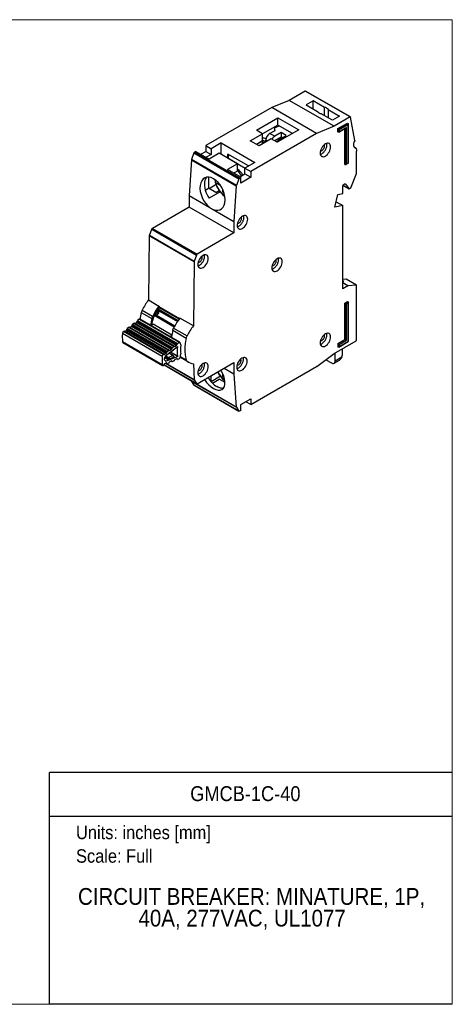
# Model space of a CAD drawing. Header units: inches. Extents: x 0 to 17, y 0 to 11.
# Tile 3 of 3: x 12.2 to 17, y 0 to 11. Entities that reach past the tile are written whole.
import ezdxf
from ezdxf.enums import TextEntityAlignment as Align

# ---------------------------------------------------------------- set-up
doc = ezdxf.new("R2010")
doc.units = ezdxf.units.IN
doc.header["$MEASUREMENT"] = 0
doc.linetypes.add('SLD-Solid', pattern=[0])
doc.layers.add('SLD-DEFPOINTS', color=7, linetype='Continuous')
doc.layers.add('TEXT', color=140, linetype='SLD-Solid', lineweight=25)
doc.styles.add('SLDTEXTSTYLE0', font='GOTHIC.TTF', dxfattribs={"width": 0.913})

# ---------------------------------------------------------------- blocks, each defined once
blk = doc.blocks.new('SW_NOTE_0')
at = {"layer": 'TEXT', "color": 0, "insert": (0, 0.192), "char_height": 0.15, "attachment_point": 1, "style": 'SLDTEXTSTYLE0'}
blk.add_mtext('Units: inches [mm]', dxfattribs=at)
blk = doc.blocks.new('SW_NOTE_0_1')
at = {"layer": 'TEXT', "color": 0, "insert": (0, 0.192), "char_height": 0.15, "attachment_point": 1, "style": 'SLDTEXTSTYLE0'}
blk.add_mtext('Scale: Full', dxfattribs=at)
blk = doc.blocks.new('Block1')
at = {"color": 140, "linetype": 'SLD-Solid', "lineweight": 18}
blk.add_line((17, 0), (17, 2.589), dxfattribs=at)
at = {"layer": 'TEXT'}
for p, q in [((17, 2.589), (12.5, 2.589)), ((12.5, 0), (12.5, 2.589)), ((12.5, 2.102), (17, 2.102)), ((17, 0), (12.5, 0))]:
    blk.add_line(p, q, dxfattribs=at)
for name, p in [('SW_NOTE_0', (12.795, 1.803)), ('SW_NOTE_0_1', (12.795, 1.54))]:
    blk.add_blockref(name, p, dxfattribs=at)
at = {"layer": 'TEXT', "color": 140, "style": 'SLDTEXTSTYLE0', "width": 0.913}
for tag, height, p in [('AUTOATTR0', 0.167, (14.071, 2.22)), ('AUTOATTR1_0', 0.188, (12.817, 1.055)), ('AUTOATTR1_1', 0.188, (13.493, 0.813))]:
    blk.add_attdef(tag, text='', height=height, dxfattribs=at).set_placement(p, align=Align.BOTTOM_LEFT)
blk = doc.blocks.new('Block2')
at = {"color": 7, "linetype": 'SLD-Solid', "lineweight": 18}
for p, q in [((17, 11), (0, 11)), ((17, 0), (17, 11)), ((17, 0), (0, 0))]:
    blk.add_line(p, q, dxfattribs=at)

msp = doc.modelspace()

# ---------------------------------------------------------------- linework, layer by layer
for p, q in [((15.357, 10.202), (15.178, 10.099)), ((15.858, 9.913), (15.357, 10.202)), ((15.862, 9.913), (15.361, 10.203)), ((14.983, 10.019), (14.245, 9.593)), ((15.178, 10.099), (14.983, 10.019)), ((15.484, 9.729), (14.983, 10.019)), ((15.679, 9.81), (15.178, 10.099)), ((15.445, 10.093), (15.367, 10.048)), ((15.367, 10.048), (15.493, 9.975)), ((15.571, 10.02), (15.445, 10.093)), ((15.445, 10.003), (15.445, 10.093)), ((15.571, 9.93), (15.571, 10.02)), ((14.811, 9.765), (15.05, 9.903)), ((15.05, 9.903), (15.284, 9.768)), ((15.05, 9.823), (15.05, 9.903)), ((15.662, 9.877), (15.536, 9.95)), ((15.614, 9.995), (15.74, 9.922)), ((15.614, 9.995), (15.614, 9.905)), ((15.74, 9.922), (15.662, 9.877)), ((15.858, 9.913), (15.679, 9.81)), ((15.91, 9.65), (15.864, 9.911)), ((15.05, 9.823), (14.879, 9.724)), ((15.014, 9.792), (15.064, 9.815)), ((15.02, 9.763), (15.014, 9.792)), ((15.014, 9.792), (15.014, 9.76)), ((15.214, 9.728), (15.05, 9.823)), ((15.679, 9.81), (15.484, 9.729)), ((15.721, 9.783), (15.829, 9.845)), ((15.726, 9.779), (15.835, 9.842)), ((15.738, 9.773), (15.835, 9.829)), ((15.816, 9.795), (15.738, 9.75)), ((15.816, 9.387), (15.816, 9.795)), ((15.829, 9.845), (15.835, 9.842)), ((15.835, 9.829), (15.835, 9.398)), ((15.837, 9.397), (15.837, 9.837)), ((14.742, 9.647), (14.879, 9.725)), ((15.484, 9.729), (14.747, 9.304)), ((14.879, 9.725), (14.811, 9.765)), ((14.879, 9.645), (14.879, 9.725)), ((14.957, 9.727), (15.02, 9.763)), ((15.016, 9.697), (14.957, 9.727)), ((15.089, 9.739), (15.016, 9.697)), ((15.016, 9.649), (15.089, 9.691)), ((15.284, 9.768), (15.044, 9.63)), ((15.071, 9.665), (15.145, 9.707)), ((15.145, 9.707), (15.089, 9.739)), ((15.089, 9.739), (15.089, 9.691)), ((15.089, 9.691), (15.103, 9.683)), ((15.721, 9.747), (15.721, 9.783)), ((15.721, 9.783), (15.726, 9.779)), ((15.726, 9.744), (15.721, 9.747)), ((15.726, 9.744), (15.726, 9.779)), ((15.732, 9.745), (15.81, 9.79)), ((15.738, 9.75), (15.738, 9.773)), ((15.799, 9.384), (15.799, 9.783)), ((15.804, 9.381), (15.804, 9.786)), ((14.245, 9.593), (14.304, 9.559)), ((14.245, 9.593), (14.245, 9.529)), ((14.415, 9.623), (14.304, 9.559)), ((14.415, 9.623), (14.792, 9.406)), ((14.415, 9.495), (14.415, 9.623)), ((14.84, 9.59), (14.742, 9.647)), ((14.879, 9.645), (14.812, 9.607)), ((14.851, 9.629), (14.812, 9.607)), ((14.976, 9.669), (14.84, 9.59)), ((14.868, 9.639), (14.879, 9.632)), ((14.885, 9.65), (14.879, 9.648)), ((14.879, 9.613), (14.879, 9.632)), ((14.885, 9.616), (14.885, 9.65)), ((14.915, 9.634), (14.885, 9.65)), ((14.915, 9.634), (14.915, 9.655)), ((14.934, 9.645), (14.915, 9.655)), ((15.044, 9.63), (14.976, 9.669)), ((15.016, 9.649), (15.014, 9.648)), ((15.016, 9.649), (15.042, 9.635)), ((15.087, 9.655), (15.071, 9.665)), ((15.924, 9.563), (15.909, 9.572)), ((15.909, 9.572), (15.923, 9.563)), ((14.112, 9.511), (14.086, 9.438)), ((14.112, 9.511), (14.613, 9.222)), ((14.134, 9.529), (14.12, 9.52)), ((14.621, 9.231), (14.12, 9.52)), ((14.134, 9.529), (14.283, 9.443)), ((14.19, 9.496), (14.245, 9.529)), ((14.245, 9.529), (14.304, 9.495)), ((14.304, 9.495), (14.248, 9.463)), ((14.394, 9.507), (14.283, 9.443)), ((14.304, 9.559), (14.304, 9.495)), ((14.598, 9.39), (14.394, 9.507)), ((14.721, 9.366), (14.493, 9.498)), ((14.493, 9.45), (14.493, 9.498)), ((15.925, 9.561), (15.929, 9.542)), ((15.93, 9.283), (15.93, 9.531)), ((14.085, 9.434), (14.059, 9.035)), ((14.085, 9.434), (14.586, 9.145)), ((14.587, 9.149), (14.086, 9.438)), ((14.598, 9.39), (14.486, 9.325)), ((14.494, 9.45), (14.493, 9.45)), ((14.494, 9.453), (14.494, 9.45)), ((14.494, 9.453), (14.684, 9.343)), ((14.598, 9.309), (14.598, 9.39)), ((14.792, 9.406), (14.681, 9.341)), ((14.721, 9.365), (14.721, 9.366)), ((15.799, 9.384), (15.804, 9.381)), ((15.81, 9.381), (15.837, 9.397)), ((15.835, 9.398), (15.816, 9.387)), ((14.275, 9.241), (14.275, 9.116)), ((14.635, 9.239), (14.486, 9.325)), ((14.598, 9.309), (14.556, 9.285)), ((14.625, 9.245), (14.681, 9.277)), ((14.681, 9.341), (14.747, 9.304)), ((14.681, 9.277), (14.681, 9.341)), ((14.681, 9.277), (14.747, 9.239)), ((14.747, 9.304), (14.747, 9.239)), ((15.865, 9.12), (15.929, 9.282)), ((14.36, 9.158), (14.282, 9.112)), ((14.359, 9.179), (14.348, 9.211)), ((14.359, 9.179), (14.405, 9.152)), ((14.586, 9.145), (14.56, 8.746)), ((14.613, 9.222), (14.587, 9.149)), ((14.621, 9.231), (14.635, 9.239)), ((14.635, 9.175), (14.635, 9.239)), ((14.747, 9.239), (14.635, 9.175)), ((15.804, 9.165), (15.777, 9.149)), ((15.777, 9.15), (15.848, 9.109)), ((15.777, 9.059), (15.777, 9.149)), ((15.778, 9.15), (15.847, 9.11)), ((15.804, 9.165), (15.847, 9.11)), ((14.059, 9.035), (14.29, 8.902)), ((14.059, 9.035), (14.059, 8.907)), ((14.239, 9.096), (14.275, 9.116)), ((14.357, 9.069), (14.275, 9.116)), ((14.406, 9.077), (14.283, 9.006)), ((14.357, 9.069), (14.395, 9.091)), ((14.431, 9.108), (14.431, 9.075)), ((14.431, 9.075), (14.44, 9.086)), ((14.448, 9.065), (14.431, 9.075)), ((15.687, 8.906), (15.721, 9.048)), ((15.721, 9.048), (15.777, 9.059)), ((15.86, 9.114), (15.852, 9.109)), ((15.777, 8.924), (15.687, 8.906)), ((15.702, 8.967), (15.777, 8.924)), ((15.777, 7.992), (15.777, 8.924)), ((14.059, 8.907), (13.648, 8.669)), ((14.56, 8.617), (14.059, 8.907)), ((14.329, 8.879), (14.56, 8.746)), ((14.56, 8.746), (14.56, 8.617)), ((13.614, 8.584), (13.605, 7.869)), ((14.115, 8.295), (13.614, 8.584)), ((13.615, 8.589), (13.641, 8.66)), ((14.116, 8.3), (13.615, 8.589)), ((13.641, 8.66), (14.142, 8.371)), ((13.648, 8.669), (14.149, 8.38)), ((14.56, 8.617), (14.149, 8.38)), ((14.142, 8.371), (14.116, 8.3)), ((14.115, 8.295), (14.106, 7.58)), ((15.814, 8.101), (15.777, 8.097)), ((15.777, 8.087), (15.788, 8.079)), ((15.777, 8.078), (15.788, 8.079)), ((15.777, 8.06), (15.836, 8.026)), ((15.834, 8.025), (15.777, 8.059)), ((15.928, 8.035), (15.814, 8.101)), ((15.929, 8.035), (15.815, 8.101)), ((15.928, 8.035), (15.836, 8.026)), ((15.93, 7.421), (15.93, 8.033)), ((15.834, 8.025), (15.777, 7.992)), ((13.605, 7.869), (13.722, 7.801)), ((15.799, 7.834), (15.829, 7.852)), ((15.799, 7.426), (15.799, 7.834)), ((15.799, 7.834), (15.804, 7.831)), ((15.804, 7.831), (15.835, 7.849)), ((15.804, 7.423), (15.804, 7.831)), ((15.816, 7.825), (15.835, 7.836)), ((15.816, 7.416), (15.816, 7.825)), ((15.829, 7.852), (15.835, 7.849)), ((15.835, 7.836), (15.835, 7.405)), ((15.837, 7.404), (15.837, 7.844)), ((13.524, 7.729), (13.641, 7.661)), ((13.535, 7.756), (13.651, 7.689)), ((13.687, 7.699), (13.674, 7.706)), ((13.898, 7.577), (13.674, 7.706)), ((13.7, 7.753), (13.712, 7.743)), ((13.703, 7.758), (13.929, 7.627)), ((13.711, 7.769), (13.937, 7.638)), ((13.722, 7.794), (13.722, 7.801)), ((13.722, 7.794), (13.952, 7.661)), ((13.722, 7.794), (13.952, 7.661)), ((13.722, 7.794), (13.722, 7.794)), ((13.722, 7.794), (13.722, 7.785)), ((13.948, 7.655), (13.722, 7.785)), ((13.441, 7.607), (13.426, 7.595)), ((13.426, 7.595), (13.871, 7.338)), ((13.441, 7.607), (13.887, 7.35)), ((13.892, 7.351), (13.446, 7.608)), ((13.456, 7.606), (13.472, 7.618)), ((13.902, 7.348), (13.456, 7.606)), ((13.918, 7.361), (13.472, 7.618)), ((13.476, 7.624), (13.479, 7.633)), ((13.922, 7.367), (13.476, 7.624)), ((13.479, 7.633), (13.924, 7.376)), ((13.501, 7.653), (13.483, 7.639)), ((13.483, 7.639), (13.929, 7.382)), ((13.501, 7.653), (13.946, 7.396)), ((13.953, 7.397), (13.508, 7.654)), ((13.629, 7.584), (13.658, 7.601)), ((13.658, 7.601), (13.866, 7.481)), ((13.891, 7.565), (13.668, 7.694)), ((13.899, 7.577), (13.687, 7.699)), ((14.106, 7.58), (13.956, 7.666)), ((13.758, 7.239), (13.313, 7.496)), ((13.326, 7.518), (13.324, 7.517)), ((13.77, 7.26), (13.324, 7.517)), ((13.772, 7.261), (13.326, 7.518)), ((13.776, 7.262), (13.331, 7.519)), ((13.341, 7.517), (13.357, 7.529)), ((13.341, 7.517), (13.786, 7.26)), ((13.357, 7.529), (13.802, 7.272)), ((13.361, 7.535), (13.364, 7.544)), ((13.361, 7.535), (13.806, 7.278)), ((13.364, 7.544), (13.809, 7.287)), ((13.384, 7.563), (13.368, 7.551)), ((13.813, 7.293), (13.368, 7.551)), ((13.829, 7.306), (13.384, 7.563)), ((13.834, 7.307), (13.389, 7.564)), ((13.398, 7.561), (13.414, 7.573)), ((13.844, 7.304), (13.398, 7.561)), ((13.86, 7.316), (13.414, 7.573)), ((13.419, 7.58), (13.421, 7.589)), ((13.864, 7.322), (13.419, 7.58)), ((13.421, 7.589), (13.867, 7.332)), ((14.025, 7.439), (13.875, 7.526)), ((13.885, 7.554), (14.036, 7.467)), ((13.314, 7.403), (13.759, 7.146)), ((13.318, 7.395), (13.763, 7.138)), ((13.846, 7.459), (13.864, 7.47)), ((13.924, 7.376), (13.922, 7.367)), ((13.929, 7.382), (13.946, 7.396)), ((13.955, 7.394), (13.965, 7.363)), ((15.68, 7.27), (15.924, 7.412)), ((15.721, 7.381), (15.799, 7.426)), ((15.721, 7.381), (15.721, 7.346)), ((15.721, 7.381), (15.726, 7.378)), ((15.726, 7.378), (15.804, 7.423)), ((15.726, 7.378), (15.726, 7.343)), ((15.732, 7.343), (15.837, 7.404)), ((15.738, 7.371), (15.816, 7.416)), ((15.835, 7.405), (15.738, 7.349)), ((15.738, 7.349), (15.738, 7.371)), ((15.799, 7.426), (15.804, 7.423)), ((13.77, 7.26), (13.772, 7.261)), ((13.781, 7.259), (13.777, 7.262)), ((13.802, 7.272), (13.786, 7.26)), ((13.794, 7.246), (13.929, 7.35)), ((13.809, 7.287), (13.806, 7.278)), ((13.813, 7.293), (13.829, 7.306)), ((13.832, 7.274), (13.88, 7.247)), ((13.839, 7.303), (13.834, 7.306)), ((13.883, 7.247), (13.834, 7.275)), ((13.836, 7.275), (13.885, 7.313)), ((13.86, 7.316), (13.844, 7.304)), ((13.931, 7.238), (13.849, 7.286)), ((13.867, 7.332), (13.864, 7.322)), ((13.871, 7.338), (13.887, 7.35)), ((13.887, 7.317), (13.887, 7.318)), ((13.897, 7.348), (13.892, 7.351)), ((13.918, 7.361), (13.902, 7.348)), ((13.958, 7.226), (13.966, 7.268)), ((15.485, 7.126), (15.679, 7.27)), ((15.679, 7.27), (15.68, 7.27)), ((15.69, 7.19), (15.689, 7.276)), ((15.726, 7.343), (15.721, 7.346)), ((15.773, 7.254), (15.772, 7.324)), ((13.778, 7.144), (13.783, 7.153)), ((13.817, 7.204), (13.786, 7.221)), ((13.788, 7.158), (13.804, 7.165)), ((13.791, 7.19), (13.794, 7.188)), ((13.793, 7.239), (13.825, 7.22)), ((13.83, 7.226), (13.794, 7.246)), ((13.794, 7.161), (14.116, 6.975)), ((13.931, 7.238), (13.795, 7.181)), ((13.797, 7.162), (14.115, 6.979)), ((13.8, 7.164), (13.812, 7.157)), ((13.811, 7.158), (13.801, 7.164)), ((13.808, 7.164), (13.805, 7.165)), ((13.808, 7.164), (13.811, 7.158)), ((13.831, 7.164), (13.815, 7.157)), ((13.825, 7.22), (13.817, 7.204)), ((13.88, 7.247), (13.83, 7.226)), ((13.888, 7.226), (13.835, 7.203)), ((13.835, 7.203), (13.839, 7.211)), ((13.836, 7.169), (13.84, 7.177)), ((13.839, 7.211), (13.885, 7.231)), ((13.846, 7.183), (13.862, 7.189)), ((13.858, 7.188), (13.87, 7.181)), ((13.869, 7.182), (13.859, 7.188)), ((13.863, 7.19), (13.866, 7.188)), ((13.866, 7.188), (13.869, 7.182)), ((13.889, 7.188), (13.873, 7.181)), ((13.885, 7.231), (13.888, 7.226)), ((13.892, 7.232), (13.887, 7.243)), ((13.894, 7.193), (13.899, 7.202)), ((13.904, 7.207), (13.92, 7.214)), ((13.916, 7.212), (13.928, 7.206)), ((13.927, 7.207), (13.917, 7.213)), ((13.921, 7.214), (13.924, 7.213)), ((13.924, 7.213), (13.927, 7.207)), ((13.931, 7.206), (13.949, 7.213)), ((13.958, 7.228), (14.054, 7.173)), ((14.036, 7.185), (13.959, 7.23)), ((13.96, 7.238), (14.025, 7.201)), ((14.107, 7.154), (14.115, 6.979)), ((14.149, 6.933), (14.56, 7.171)), ((14.56, 7.171), (14.56, 7.042)), ((15.586, 7.201), (15.649, 7.165)), ((15.678, 7.162), (15.74, 7.198)), ((15.69, 7.19), (15.767, 7.235)), ((15.767, 7.235), (15.773, 7.254)), ((13.773, 7.139), (13.771, 7.138)), ((13.778, 7.144), (14.143, 6.933)), ((14.142, 6.934), (13.778, 7.144)), ((14.432, 7.049), (14.432, 7.016)), ((14.449, 7.106), (14.56, 7.042)), ((14.56, 7.042), (14.586, 6.673)), ((14.747, 6.7), (15.484, 7.125)), ((14.085, 6.967), (14.085, 6.963)), ((14.586, 6.673), (14.085, 6.963)), ((14.086, 6.959), (14.587, 6.67)), ((14.086, 6.959), (14.112, 6.917)), ((14.116, 6.975), (14.142, 6.934)), ((14.272, 7.001), (14.304, 7.02)), ((14.304, 6.956), (14.304, 7.02)), ((14.408, 7.016), (14.304, 6.955)), ((14.319, 6.94), (14.394, 6.983)), ((14.46, 6.946), (14.394, 6.983)), ((14.432, 7.016), (14.441, 7.028)), ((14.449, 7.007), (14.432, 7.016)), ((14.613, 6.628), (14.112, 6.917)), ((14.114, 6.916), (14.616, 6.626)), ((14.635, 6.7), (14.747, 6.764)), ((14.747, 6.7), (14.691, 6.732)), ((14.747, 6.764), (14.747, 6.7)), ((14.587, 6.67), (14.613, 6.628)), ((14.635, 6.635), (14.621, 6.627)), ((14.635, 6.635), (14.635, 6.7))]:
    msp.add_line(p, q)
at = {"flags": 128}
for points in [[(15.64, 9.578), (15.639, 9.591), (15.636, 9.602), (15.63, 9.61), (15.623, 9.616), (15.614, 9.62), (15.604, 9.62), (15.593, 9.617), (15.582, 9.612), (15.57, 9.604), (15.559, 9.594), (15.549, 9.582), (15.54, 9.569), (15.533, 9.554), (15.528, 9.539), (15.524, 9.525), (15.523, 9.511), (15.524, 9.498), (15.528, 9.488), (15.533, 9.479), (15.54, 9.473), (15.549, 9.47), (15.559, 9.469), (15.57, 9.472), (15.582, 9.477), (15.593, 9.485), (15.604, 9.495), (15.614, 9.507), (15.623, 9.521), (15.63, 9.535), (15.636, 9.55), (15.639, 9.565), (15.64, 9.578)], [(15.923, 9.563), (15.915, 9.567), (15.908, 9.573), (15.903, 9.581), (15.9, 9.591), (15.899, 9.603), (15.9, 9.616), (15.904, 9.63), (15.909, 9.644)], [(14.252, 9.239), (14.248, 9.234), (14.239, 9.219), (14.234, 9.203), (14.23, 9.185), (14.229, 9.164), (14.23, 9.143), (14.233, 9.12), (14.239, 9.097), (14.247, 9.073), (14.257, 9.05), (14.269, 9.027), (14.283, 9.006)], [(14.713, 8.77), (14.712, 8.782), (14.709, 8.793), (14.703, 8.802), (14.696, 8.808), (14.687, 8.811), (14.677, 8.812), (14.666, 8.809), (14.655, 8.804), (14.643, 8.796), (14.632, 8.786), (14.622, 8.774), (14.613, 8.76), (14.606, 8.746), (14.601, 8.731), (14.597, 8.716), (14.596, 8.702), (14.597, 8.69), (14.601, 8.679), (14.606, 8.671), (14.613, 8.665), (14.622, 8.661), (14.632, 8.661), (14.643, 8.663), (14.655, 8.669), (14.666, 8.677), (14.677, 8.687), (14.687, 8.699), (14.696, 8.712), (14.703, 8.727), (14.709, 8.742), (14.712, 8.756), (14.713, 8.77)], [(14.273, 8.333), (14.272, 8.345), (14.269, 8.356), (14.263, 8.365), (14.256, 8.371), (14.247, 8.374), (14.237, 8.374), (14.226, 8.372), (14.215, 8.367), (14.203, 8.359), (14.192, 8.349), (14.182, 8.336), (14.173, 8.323), (14.166, 8.309), (14.161, 8.294), (14.157, 8.279), (14.156, 8.265), (14.157, 8.253), (14.161, 8.242), (14.166, 8.233), (14.173, 8.227), (14.182, 8.224), (14.192, 8.224), (14.203, 8.226), (14.215, 8.232), (14.226, 8.239), (14.237, 8.25), (14.247, 8.262), (14.256, 8.275), (14.263, 8.29), (14.269, 8.304), (14.272, 8.319), (14.273, 8.333)], [(15.1, 8.296), (15.099, 8.308), (15.096, 8.319), (15.09, 8.328), (15.083, 8.334), (15.074, 8.337), (15.064, 8.337), (15.053, 8.335), (15.042, 8.33), (15.03, 8.322), (15.019, 8.311), (15.009, 8.299), (15, 8.286), (14.993, 8.271), (14.988, 8.257), (14.984, 8.242), (14.983, 8.228), (14.984, 8.216), (14.988, 8.205), (14.993, 8.196), (15, 8.19), (15.009, 8.187), (15.019, 8.187), (15.03, 8.189), (15.042, 8.195), (15.053, 8.202), (15.064, 8.213), (15.074, 8.225), (15.083, 8.238), (15.09, 8.253), (15.096, 8.267), (15.099, 8.282), (15.1, 8.296)], [(13.687, 7.699), (13.693, 7.698), (13.7, 7.7), (13.707, 7.705), (13.714, 7.713), (13.719, 7.721), (13.722, 7.731), (13.722, 7.739), (13.72, 7.746), (13.718, 7.749)], [(15.64, 7.457), (15.639, 7.469), (15.636, 7.48), (15.63, 7.488), (15.623, 7.495), (15.614, 7.498), (15.604, 7.498), (15.593, 7.496), (15.582, 7.49), (15.57, 7.483), (15.559, 7.472), (15.549, 7.46), (15.54, 7.447), (15.533, 7.432), (15.528, 7.418), (15.524, 7.403), (15.523, 7.389), (15.524, 7.377), (15.528, 7.366), (15.533, 7.357), (15.54, 7.351), (15.549, 7.348), (15.559, 7.348), (15.57, 7.35), (15.582, 7.355), (15.593, 7.363), (15.604, 7.373), (15.614, 7.386), (15.623, 7.399), (15.63, 7.413), (15.636, 7.428), (15.639, 7.443), (15.64, 7.457)], [(13.955, 7.394), (13.955, 7.396), (13.954, 7.397), (13.953, 7.397), (13.952, 7.398), (13.95, 7.398), (13.949, 7.397), (13.948, 7.397), (13.946, 7.396)], [(13.794, 7.188), (13.79, 7.191), (13.787, 7.195), (13.785, 7.201), (13.784, 7.207), (13.785, 7.214), (13.786, 7.222), (13.789, 7.23), (13.793, 7.237)], [(14.273, 7.124), (14.272, 7.137), (14.269, 7.147), (14.263, 7.156), (14.256, 7.162), (14.247, 7.165), (14.237, 7.166), (14.226, 7.163), (14.215, 7.158), (14.203, 7.15), (14.192, 7.14), (14.182, 7.128), (14.173, 7.114), (14.166, 7.1), (14.161, 7.085), (14.157, 7.07), (14.156, 7.057), (14.157, 7.044), (14.161, 7.033), (14.166, 7.025), (14.173, 7.019), (14.182, 7.015), (14.192, 7.015), (14.203, 7.018), (14.215, 7.023), (14.226, 7.031), (14.237, 7.041), (14.247, 7.053), (14.256, 7.066), (14.263, 7.081), (14.269, 7.096), (14.272, 7.11), (14.273, 7.124)], [(14.708, 7.185), (14.706, 7.198), (14.703, 7.208), (14.698, 7.217), (14.69, 7.223), (14.682, 7.226), (14.671, 7.227), (14.661, 7.224), (14.649, 7.219), (14.638, 7.211), (14.627, 7.201), (14.617, 7.189), (14.608, 7.175), (14.601, 7.161), (14.595, 7.146), (14.592, 7.131), (14.591, 7.118), (14.592, 7.105), (14.595, 7.094), (14.601, 7.086), (14.608, 7.08), (14.617, 7.076), (14.627, 7.076), (14.638, 7.079), (14.649, 7.084), (14.661, 7.092), (14.671, 7.102), (14.682, 7.114), (14.69, 7.127), (14.698, 7.142), (14.703, 7.157), (14.706, 7.171), (14.708, 7.185)], [(15.649, 7.165), (15.657, 7.161), (15.665, 7.159), (15.672, 7.16), (15.678, 7.162), (15.684, 7.167), (15.687, 7.173), (15.69, 7.181), (15.69, 7.19)]]:
    msp.add_lwpolyline(points, dxfattribs=at)
for centre, radius, start, end in [((15.359, 10.199), 0.00396, 65.6837, 125.6267), ((15.567, 9.963), 0.0576, 34.4021, 85.6032), ((15.541, 10.008), 0.0576, 214.4021, 265.6032), ((14.868, 9.607), 0.0278, 66.2522, 125.529), ((14.129, 9.505), 0.0182, 122.7091, 160.9913), ((14.573, 9.451), 0.0794, 149.1453, 178.054), ((14.101, 9.433), 0.0158, 159.614, 175.6384), ((14.528, 9.199), 0.147, 26.4621, 61.7186), ((14.377, 9.11), 0.305, 28.5674, 43.7682), ((14.636, 9.259), 0.294, 188.8768, 232.4954), ((14.546, 9.208), 0.19, 188.8349, 240.7238), ((14.401, 9.05), 0.185, 232.9671, 247.0383), ((14.214, 7.407), 0.764, 142.8405, 152.8214), ((14.098, 7.588), 0.591, 166.21, 173.712), ((13.646, 7.699), 0.125, 152.6016, 166.0841), ((14.091, 7.504), 0.464, 142.6534, 169.5981), ((14.331, 7.34), 0.764, 142.8405, 152.8214), ((13.997, 7.559), 0.339, 147.1006, 155.5817), ((13.434, 7.585), 0.0128, 128.9435, 163.0947), ((13.445, 7.604), 0.00446, 67.935, 135.4728), ((13.452, 7.61), 0.00616, 278.9894, 309.7401), ((13.464, 7.628), 0.0128, 308.9463, 343.4668), ((13.491, 7.629), 0.0128, 128.9463, 163.4668), ((13.505, 7.648), 0.00663, 67.6465, 135.7613), ((14.215, 7.52), 0.591, 166.21, 173.712), ((13.763, 7.631), 0.125, 152.6016, 166.0841), ((13.873, 7.457), 0.561, 176.0334, 185.5519), ((13.344, 7.493), 0.0312, 128.608, 174.2541), ((13.329, 7.515), 0.00445, 67.9202, 135.4876), ((13.337, 7.522), 0.00619, 279.3438, 309.7684), ((13.349, 7.539), 0.0128, 308.9866, 343.4038), ((13.376, 7.541), 0.0128, 128.9459, 163.4066), ((13.387, 7.56), 0.00445, 67.8448, 135.563), ((13.394, 7.566), 0.00631, 281.0605, 309.9203), ((13.406, 7.583), 0.0128, 309.1936, 343.0776), ((14.715, 7.118), 0.764, 142.8405, 152.8214), ((13.323, 7.403), 0.00875, 180.343, 237.0564), ((13.937, 7.372), 0.0128, 128.9463, 163.4668), ((14.449, 7.32), 0.44, 164.2502, 195.7498), ((13.775, 7.258), 0.00432, 62.77, 136.0973), ((13.794, 7.282), 0.0128, 308.9866, 343.4038), ((13.821, 7.283), 0.0128, 128.9459, 163.4066), ((13.832, 7.303), 0.0043, 61.9265, 136.2649), ((13.841, 7.307), 0.00432, 242.0596, 316.6399), ((13.852, 7.326), 0.0128, 309.1936, 343.0776), ((13.879, 7.328), 0.0128, 128.9435, 163.0947), ((13.89, 7.347), 0.00433, 62.9341, 136.0647), ((13.899, 7.351), 0.00433, 242.9341, 316.0647), ((13.909, 7.371), 0.0128, 308.9463, 343.4668), ((14.266, 7.299), 0.341, 171.3241, 190.2611), ((14.256, 7.319), 0.294, 171.4219, 190.1633), ((14.318, 7.2), 0.561, 176.0334, 185.5519), ((13.789, 7.236), 0.0312, 128.608, 174.2541), ((13.783, 7.263), 0.00433, 242.7913, 316.1582), ((13.793, 7.148), 0.011, 116.5895, 155.0701), ((14.358, 7.219), 0.565, 177.2826, 178.1363), ((14.259, 7.218), 0.466, 183.5946, 184.5649), ((13.805, 7.162), 0.00313, 28.4881, 120.1491), ((13.814, 7.16), 0.00313, 208.5063, 300.2389), ((13.835, 7.216), 0.011, 116.639, 155.0626), ((13.826, 7.173), 0.011, 296.676, 335.3694), ((13.85, 7.173), 0.011, 116.3714, 155.4158), ((13.863, 7.187), 0.00312, 29.3284, 119.6483), ((13.872, 7.184), 0.00313, 209.4399, 300.2001), ((13.881, 7.243), 0.00351, 63.2965, 117.4115), ((13.881, 7.244), 0.00291, 25.7472, 59.2584), ((13.884, 7.198), 0.011, 296.6318, 335.0027), ((13.909, 7.197), 0.011, 116.6318, 155.0027), ((13.921, 7.211), 0.00313, 28.3263, 120.246), ((13.93, 7.208), 0.00313, 208.3263, 300.246), ((13.94, 7.229), 0.0178, 297.7936, 349.0004), ((14.13, 7.305), 0.152, 231.7861, 261.294), ((13.768, 7.145), 0.00807, 178.6936, 299.0046), ((13.768, 7.149), 0.011, 296.639, 335.0626), ((14.631, 7.195), 0.286, 207.0615, 232.7111), ((14.541, 7.142), 0.179, 205.0157, 241.3644), ((14.092, 6.963), 0.007, 182.5491, 210.1969), ((14.518, 7.141), 0.283, 209.0651, 238.0848), ((14.116, 6.919), 0.00419, 211.0301, 239.7106)]:
    msp.add_arc(centre, radius, start, end)
for centre, major_axis, ratio, start_param, end_param in [((14.957, 9.679), (0.0296, 0.0511), 0.577381, 0.786535, 2.357331), ((15.016, 9.649), (0.0296, 0.0511), 0.577381, 0.786535, 1.603441), ((14.885, 9.65), (0.0589, -0.0086), 0.454148, 1.059664, 1.73917), ((15.071, 9.616), (0.0296, 0.0511), 0.577381, 0.786535, 1.603441), ((14.32, 9.056), (-0.086, 0.178), 0.620658, 2.543679, 8.543784), ((13.826, 7.208), (0.0128, 0), 0.493949, 3.850278, 5.421079), ((13.88, 7.23), (0.0128, 0), 0.493863, 5.420159, 6.528631), ((15.725, 7.257), (0.0079, 0.0647), 0.71152, 3.632996, 4.442025), ((14.32, 7.034), (-0.109, 0.164), 0.530502, 1.544144, 4.672007)]:
    msp.add_ellipse(centre, major_axis=major_axis, ratio=ratio, start_param=start_param, end_param=end_param)
for points, knots in [([(15.858, 9.913), (15.859, 9.914), (15.861, 9.914), (15.863, 9.913), (15.863, 9.912), (15.864, 9.911)], [0, 0, 0, 0, 0.5, 0.5, 1, 1, 1, 1]), ([(15.81, 9.79), (15.81, 9.79), (15.811, 9.79), (15.813, 9.792), (15.815, 9.794), (15.816, 9.795)], [0, 0, 0, 0, 0.1046777, 0.4688058, 1, 1, 1, 1]), ([(15.835, 9.842), (15.835, 9.842), (15.836, 9.841), (15.837, 9.84), (15.837, 9.839), (15.837, 9.838), (15.837, 9.836), (15.837, 9.833), (15.836, 9.83), (15.835, 9.829)], [0, 0, 0, 0, 0.087119, 0.179304, 0.278688, 0.386977, 0.505495, 0.70661, 1, 1, 1, 1]), ([(15.726, 9.779), (15.727, 9.779), (15.727, 9.779), (15.729, 9.778), (15.73, 9.777), (15.731, 9.776), (15.733, 9.775), (15.735, 9.774), (15.737, 9.773), (15.738, 9.773)], [0, 0, 0, 0, 0.087119, 0.179304, 0.278688, 0.386977, 0.505495, 0.70661, 1, 1, 1, 1]), ([(15.738, 9.75), (15.737, 9.75), (15.736, 9.748), (15.735, 9.747), (15.734, 9.746), (15.732, 9.745), (15.731, 9.744), (15.728, 9.743), (15.727, 9.744), (15.726, 9.744)], [0, 0, 0, 0, 0.15876, 0.294272, 0.406599, 0.495867, 0.687248, 0.852642, 1, 1, 1, 1]), ([(15.54, 9.501), (15.544, 9.504), (15.551, 9.509), (15.562, 9.519), (15.573, 9.531), (15.582, 9.545), (15.589, 9.559), (15.594, 9.574), (15.598, 9.589), (15.599, 9.603), (15.598, 9.612), (15.597, 9.617), (15.597, 9.617)], [0, 0, 0, 0, 0.108535, 0.217069, 0.325604, 0.434139, 0.542674, 0.651208, 0.759743, 0.868278, 0.976813, 1, 1, 1, 1]), ([(15.565, 9.599), (15.566, 9.598), (15.569, 9.596), (15.57, 9.586), (15.568, 9.572), (15.561, 9.557), (15.551, 9.543), (15.544, 9.538), (15.54, 9.535)], [0, 0, 0, 0, 0.046272, 0.237018, 0.427763, 0.618509, 0.809254, 1, 1, 1, 1]), ([(15.526, 9.495), (15.527, 9.496), (15.531, 9.496), (15.536, 9.499), (15.54, 9.501)], [0, 0, 0, 0, 0.177221, 1, 1, 1, 1]), ([(15.54, 9.535), (15.536, 9.533), (15.531, 9.53), (15.527, 9.531), (15.527, 9.532)], [0, 0, 0, 0, 0.807223, 1, 1, 1, 1]), ([(15.804, 9.381), (15.805, 9.381), (15.805, 9.38), (15.807, 9.38), (15.808, 9.38), (15.809, 9.381), (15.811, 9.382), (15.813, 9.384), (15.815, 9.386), (15.816, 9.387)], [0, 0, 0, 0, 0.087119, 0.179304, 0.278688, 0.386977, 0.505495, 0.70661, 1, 1, 1, 1]), ([(15.837, 9.397), (15.837, 9.397), (15.837, 9.397), (15.837, 9.397), (15.836, 9.398), (15.835, 9.398)], [0, 0, 0, 0, 0.1048962, 0.4689354, 1, 1, 1, 1]), ([(14.613, 9.222), (14.614, 9.224), (14.615, 9.225), (14.618, 9.229), (14.619, 9.23), (14.621, 9.231)], [0, 0, 0, 0, 0.5, 0.5, 1, 1, 1, 1]), ([(14.613, 8.693), (14.617, 8.695), (14.624, 8.7), (14.635, 8.711), (14.646, 8.723), (14.655, 8.736), (14.662, 8.751), (14.667, 8.766), (14.671, 8.78), (14.672, 8.794), (14.671, 8.804), (14.67, 8.808), (14.67, 8.809)], [0, 0, 0, 0, 0.108535, 0.217069, 0.325604, 0.434139, 0.542674, 0.651208, 0.759743, 0.868278, 0.976813, 1, 1, 1, 1]), ([(14.613, 8.727), (14.609, 8.725), (14.604, 8.722), (14.6, 8.723), (14.599, 8.723)], [0, 0, 0, 0, 0.807223, 1, 1, 1, 1]), ([(14.599, 8.687), (14.6, 8.687), (14.604, 8.688), (14.609, 8.691), (14.613, 8.693)], [0, 0, 0, 0, 0.177221, 1, 1, 1, 1]), ([(14.638, 8.791), (14.639, 8.79), (14.642, 8.787), (14.643, 8.777), (14.641, 8.763), (14.634, 8.748), (14.624, 8.735), (14.617, 8.729), (14.613, 8.727)], [0, 0, 0, 0, 0.046272, 0.237018, 0.427763, 0.618509, 0.809254, 1, 1, 1, 1]), ([(13.614, 8.584), (13.614, 8.584), (13.614, 8.585), (13.614, 8.587), (13.614, 8.588), (13.615, 8.589)], [0, 0, 0, 0, 0.334792, 0.665208, 1, 1, 1, 1]), ([(13.641, 8.66), (13.641, 8.661), (13.641, 8.662), (13.643, 8.664), (13.644, 8.666), (13.646, 8.668), (13.647, 8.669), (13.648, 8.669)], [0, 0, 0, 0, 0.167031, 0.331996, 0.500362, 0.749433, 1, 1, 1, 1]), ([(14.142, 8.371), (14.143, 8.373), (14.144, 8.375), (14.146, 8.378), (14.148, 8.379), (14.149, 8.38)], [0, 0, 0, 0, 0.5, 0.5, 1, 1, 1, 1]), ([(14.173, 8.256), (14.177, 8.258), (14.185, 8.263), (14.196, 8.273), (14.206, 8.286), (14.215, 8.299), (14.222, 8.314), (14.227, 8.329), (14.231, 8.343), (14.232, 8.357), (14.231, 8.367), (14.23, 8.371), (14.23, 8.372)], [0, 0, 0, 0, 0.108535, 0.217069, 0.325604, 0.434139, 0.542674, 0.651208, 0.759743, 0.868278, 0.976813, 1, 1, 1, 1]), ([(14.159, 8.25), (14.16, 8.25), (14.165, 8.251), (14.169, 8.254), (14.173, 8.256)], [0, 0, 0, 0, 0.177221, 1, 1, 1, 1]), ([(14.173, 8.289), (14.169, 8.287), (14.164, 8.285), (14.16, 8.286), (14.16, 8.286)], [0, 0, 0, 0, 0.807223, 1, 1, 1, 1]), ([(14.199, 8.353), (14.199, 8.353), (14.202, 8.35), (14.203, 8.34), (14.201, 8.326), (14.194, 8.311), (14.185, 8.298), (14.177, 8.292), (14.173, 8.289)], [0, 0, 0, 0, 0.046272, 0.237018, 0.427763, 0.618509, 0.809254, 1, 1, 1, 1]), ([(15, 8.252), (14.996, 8.25), (14.991, 8.248), (14.987, 8.249), (14.986, 8.249)], [0, 0, 0, 0, 0.807223, 1, 1, 1, 1]), ([(15, 8.219), (15.004, 8.221), (15.011, 8.226), (15.022, 8.236), (15.033, 8.248), (15.041, 8.262), (15.049, 8.277), (15.054, 8.291), (15.058, 8.306), (15.059, 8.32), (15.058, 8.33), (15.057, 8.334), (15.057, 8.335)], [0, 0, 0, 0, 0.108535, 0.217069, 0.325604, 0.434139, 0.542674, 0.651208, 0.759743, 0.868278, 0.976813, 1, 1, 1, 1]), ([(15.025, 8.316), (15.026, 8.316), (15.029, 8.313), (15.03, 8.303), (15.028, 8.289), (15.021, 8.274), (15.011, 8.261), (15.004, 8.255), (15, 8.252)], [0, 0, 0, 0, 0.046272, 0.237018, 0.427763, 0.618509, 0.809254, 1, 1, 1, 1]), ([(14.986, 8.213), (14.987, 8.213), (14.991, 8.214), (14.996, 8.216), (15, 8.219)], [0, 0, 0, 0, 0.177221, 1, 1, 1, 1]), ([(15.804, 7.831), (15.805, 7.831), (15.805, 7.831), (15.807, 7.83), (15.808, 7.829), (15.809, 7.828), (15.811, 7.827), (15.813, 7.826), (15.815, 7.825), (15.816, 7.825)], [0, 0, 0, 0, 0.087119, 0.179304, 0.278688, 0.386977, 0.505495, 0.70661, 1, 1, 1, 1]), ([(15.835, 7.849), (15.835, 7.849), (15.836, 7.848), (15.837, 7.847), (15.837, 7.846), (15.837, 7.845), (15.837, 7.843), (15.837, 7.84), (15.836, 7.837), (15.835, 7.836)], [0, 0, 0, 0, 0.087119, 0.179304, 0.278688, 0.386977, 0.505495, 0.70661, 1, 1, 1, 1]), ([(13.875, 7.526), (13.87, 7.504), (13.864, 7.478), (13.862, 7.453), (13.862, 7.45)], [0, 0, 0, 0, 0.858876, 1, 1, 1, 1]), ([(13.875, 7.526), (13.875, 7.528), (13.876, 7.531), (13.878, 7.536), (13.879, 7.54), (13.881, 7.545), (13.883, 7.549), (13.885, 7.552), (13.885, 7.554)], [0, 0, 0, 0, 0.167829, 0.334265, 0.5, 0.665735, 0.832171, 1, 1, 1, 1]), ([(15.54, 7.38), (15.544, 7.382), (15.551, 7.387), (15.562, 7.397), (15.573, 7.409), (15.582, 7.423), (15.589, 7.438), (15.594, 7.452), (15.598, 7.467), (15.599, 7.481), (15.598, 7.491), (15.597, 7.495), (15.597, 7.496)], [0, 0, 0, 0, 0.108535, 0.217069, 0.325604, 0.434139, 0.542674, 0.651208, 0.759743, 0.868278, 0.976813, 1, 1, 1, 1]), ([(15.526, 7.374), (15.527, 7.374), (15.531, 7.375), (15.536, 7.377), (15.54, 7.38)], [0, 0, 0, 0, 0.177221, 1, 1, 1, 1]), ([(15.54, 7.413), (15.536, 7.411), (15.531, 7.409), (15.527, 7.41), (15.527, 7.41)], [0, 0, 0, 0, 0.807223, 1, 1, 1, 1]), ([(15.565, 7.477), (15.566, 7.477), (15.569, 7.474), (15.57, 7.464), (15.568, 7.45), (15.561, 7.435), (15.551, 7.421), (15.544, 7.416), (15.54, 7.413)], [0, 0, 0, 0, 0.046272, 0.237018, 0.427763, 0.618509, 0.809254, 1, 1, 1, 1]), ([(15.726, 7.378), (15.727, 7.378), (15.727, 7.377), (15.729, 7.377), (15.73, 7.376), (15.731, 7.375), (15.733, 7.374), (15.735, 7.373), (15.737, 7.372), (15.738, 7.371)], [0, 0, 0, 0, 0.087119, 0.179304, 0.278688, 0.386977, 0.505495, 0.70661, 1, 1, 1, 1]), ([(15.804, 7.423), (15.805, 7.423), (15.805, 7.422), (15.807, 7.422), (15.808, 7.421), (15.809, 7.42), (15.811, 7.419), (15.813, 7.418), (15.815, 7.417), (15.816, 7.416)], [0, 0, 0, 0, 0.087119, 0.179304, 0.278688, 0.386977, 0.505495, 0.70661, 1, 1, 1, 1]), ([(15.837, 7.404), (15.837, 7.404), (15.837, 7.404), (15.837, 7.404), (15.836, 7.405), (15.835, 7.405)], [0, 0, 0, 0, 0.104896, 0.468935, 1, 1, 1, 1]), ([(15.924, 7.412), (15.924, 7.412), (15.925, 7.412), (15.926, 7.413), (15.927, 7.414), (15.928, 7.416), (15.929, 7.417), (15.929, 7.419), (15.93, 7.42), (15.93, 7.421), (15.93, 7.421)], [0, 0, 0, 0, 0.124554, 0.250005, 0.375004, 0.500003, 0.625002, 0.750002, 0.875001, 1, 1, 1, 1]), ([(13.83, 7.273), (13.83, 7.273), (13.83, 7.273), (13.832, 7.274), (13.834, 7.274), (13.836, 7.276), (13.836, 7.276), (13.837, 7.277)], [0, 0, 0, 0, 0.026455, 0.324278, 0.618601, 0.907572, 1, 1, 1, 1]), ([(13.831, 7.274), (13.831, 7.274), (13.832, 7.275), (13.834, 7.276), (13.837, 7.278), (13.837, 7.28), (13.838, 7.281)], [0, 0, 0, 0, 0.1103311, 0.4874679, 0.7269815, 1, 1, 1, 1]), ([(13.836, 7.276), (13.836, 7.276), (13.837, 7.277), (13.838, 7.279), (13.838, 7.28), (13.838, 7.281)], [0, 0, 0, 0, 0.36411, 0.661287, 1, 1, 1, 1]), ([(13.884, 7.313), (13.885, 7.313), (13.886, 7.314), (13.886, 7.315), (13.887, 7.316), (13.887, 7.317)], [0, 0, 0, 0, 0.410449, 0.834007, 1, 1, 1, 1]), ([(13.884, 7.316), (13.884, 7.316), (13.885, 7.315), (13.885, 7.313), (13.884, 7.313), (13.884, 7.313)], [0, 0, 0, 0, 0.338753, 0.635936, 1, 1, 1, 1]), ([(15.738, 7.349), (15.737, 7.348), (15.736, 7.347), (15.735, 7.346), (15.734, 7.344), (15.732, 7.343), (15.731, 7.342), (15.728, 7.342), (15.727, 7.342), (15.726, 7.343)], [0, 0, 0, 0, 0.15876, 0.294272, 0.406599, 0.495867, 0.687248, 0.852642, 1, 1, 1, 1]), ([(13.839, 7.211), (13.839, 7.212), (13.838, 7.212), (13.837, 7.213), (13.836, 7.214), (13.835, 7.214), (13.833, 7.215), (13.832, 7.216), (13.828, 7.218), (13.826, 7.22), (13.825, 7.22)], [0, 0, 0, 0, 0.105798, 0.203102, 0.291913, 0.372232, 0.444061, 0.507408, 0.760823, 1, 1, 1, 1]), ([(13.83, 7.226), (13.831, 7.225), (13.832, 7.225), (13.833, 7.223), (13.835, 7.221), (13.836, 7.219), (13.838, 7.216), (13.839, 7.213), (13.839, 7.211)], [0, 0, 0, 0, 0.118485, 0.240445, 0.366016, 0.495321, 0.710028, 1, 1, 1, 1]), ([(13.885, 7.231), (13.885, 7.232), (13.886, 7.233), (13.886, 7.234), (13.886, 7.236), (13.885, 7.238), (13.885, 7.239), (13.884, 7.241), (13.883, 7.244), (13.881, 7.246), (13.88, 7.247)], [0, 0, 0, 0, 0.1057914, 0.2030902, 0.2918963, 0.372211, 0.4440378, 0.5073831, 0.7608085, 1, 1, 1, 1]), ([(13.887, 7.242), (13.886, 7.243), (13.885, 7.245), (13.883, 7.246), (13.882, 7.247)], [0, 0, 0, 0, 0.48009, 1, 1, 1, 1]), ([(13.887, 7.242), (13.887, 7.242), (13.888, 7.241), (13.888, 7.239), (13.888, 7.236), (13.887, 7.233), (13.886, 7.232), (13.885, 7.231)], [0, 0, 0, 0, 0.117652, 0.297111, 0.595074, 0.784302, 1, 1, 1, 1]), ([(14.173, 7.047), (14.177, 7.049), (14.185, 7.054), (14.196, 7.065), (14.206, 7.077), (14.215, 7.09), (14.222, 7.105), (14.227, 7.12), (14.231, 7.135), (14.232, 7.148), (14.231, 7.158), (14.23, 7.162), (14.23, 7.163)], [0, 0, 0, 0, 0.108535, 0.217069, 0.325604, 0.434139, 0.542674, 0.651208, 0.759743, 0.868278, 0.976813, 1, 1, 1, 1]), ([(14.607, 7.108), (14.611, 7.11), (14.619, 7.115), (14.63, 7.126), (14.64, 7.138), (14.649, 7.151), (14.656, 7.166), (14.662, 7.181), (14.665, 7.196), (14.666, 7.209), (14.666, 7.219), (14.664, 7.223), (14.664, 7.224)], [0, 0, 0, 0, 0.108535, 0.217069, 0.325604, 0.434139, 0.542674, 0.651208, 0.759743, 0.868278, 0.976813, 1, 1, 1, 1]), ([(14.633, 7.206), (14.633, 7.205), (14.636, 7.202), (14.637, 7.193), (14.635, 7.178), (14.629, 7.163), (14.619, 7.15), (14.611, 7.144), (14.607, 7.142)], [0, 0, 0, 0, 0.046272, 0.237018, 0.427763, 0.618509, 0.809254, 1, 1, 1, 1]), ([(14.159, 7.041), (14.16, 7.041), (14.165, 7.042), (14.169, 7.045), (14.173, 7.047)], [0, 0, 0, 0, 0.177221, 1, 1, 1, 1]), ([(14.173, 7.081), (14.169, 7.079), (14.164, 7.076), (14.16, 7.077), (14.16, 7.077)], [0, 0, 0, 0, 0.807223, 1, 1, 1, 1]), ([(14.199, 7.145), (14.199, 7.144), (14.202, 7.141), (14.203, 7.132), (14.201, 7.117), (14.194, 7.102), (14.185, 7.089), (14.177, 7.083), (14.173, 7.081)], [0, 0, 0, 0, 0.046272, 0.237018, 0.427763, 0.618509, 0.809254, 1, 1, 1, 1]), ([(14.607, 7.142), (14.603, 7.14), (14.598, 7.137), (14.595, 7.138), (14.594, 7.138)], [0, 0, 0, 0, 0.807223, 1, 1, 1, 1]), ([(14.594, 7.102), (14.594, 7.102), (14.599, 7.103), (14.603, 7.106), (14.607, 7.108)], [0, 0, 0, 0, 0.177221, 1, 1, 1, 1]), ([(14.149, 6.933), (14.148, 6.933), (14.146, 6.932), (14.144, 6.933), (14.143, 6.933), (14.142, 6.934)], [0, 0, 0, 0, 0.5, 0.5, 1, 1, 1, 1]), ([(14.442, 6.883), (14.438, 6.882), (14.429, 6.881), (14.411, 6.883), (14.39, 6.889), (14.375, 6.897), (14.368, 6.901)], [0, 0, 0, 0, 0.166381, 0.444254, 0.722127, 1, 1, 1, 1]), ([(14.621, 6.627), (14.619, 6.626), (14.618, 6.626), (14.615, 6.626), (14.614, 6.627), (14.613, 6.628)], [0, 0, 0, 0, 0.5, 0.5, 1, 1, 1, 1])]:
    msp.add_open_spline(points, degree=3, knots=knots)
for points in [[(15.91, 9.65), (15.91, 9.648), (15.91, 9.646), (15.909, 9.644)], [(15.923, 9.563), (15.924, 9.563), (15.925, 9.562), (15.925, 9.561)], [(15.929, 9.542), (15.929, 9.538), (15.93, 9.535), (15.93, 9.531)], [(15.93, 9.283), (15.93, 9.283), (15.93, 9.282), (15.929, 9.282)], [(14.586, 9.145), (14.586, 9.146), (14.587, 9.148), (14.587, 9.149)], [(15.852, 9.109), (15.85, 9.108), (15.848, 9.108), (15.847, 9.11)], [(15.865, 9.12), (15.864, 9.117), (15.862, 9.115), (15.86, 9.114)], [(14.115, 8.295), (14.115, 8.296), (14.115, 8.298), (14.116, 8.3)], [(15.928, 8.035), (15.929, 8.035), (15.93, 8.034), (15.93, 8.033)], [(15.834, 8.025), (15.835, 8.026), (15.835, 8.026), (15.836, 8.026)], [(13.956, 7.666), (13.93, 7.631), (13.906, 7.593), (13.885, 7.554)], [(14.025, 7.439), (14.027, 7.449), (14.031, 7.458), (14.036, 7.467)], [(14.036, 7.185), (14.031, 7.189), (14.027, 7.194), (14.025, 7.201)], [(15.485, 7.126), (15.484, 7.126), (15.484, 7.125), (15.484, 7.125)], [(14.116, 6.975), (14.115, 6.976), (14.115, 6.977), (14.115, 6.979)], [(14.587, 6.67), (14.587, 6.671), (14.586, 6.672), (14.586, 6.673)]]:
    msp.add_open_spline(points, degree=3)

# ---------------------------------------------------------------- block references
at = {"layer": 'SLD-DEFPOINTS'}
msp.add_blockref('Block2', (0, 0), dxfattribs=at)
ref = msp.add_blockref('Block1', (0, 0), dxfattribs=at)
ref.add_attrib('AUTOATTR0', 'GMCB-1C-40', dxfattribs={"layer": 'TEXT', "height": 0.1667, "style": 'SLDTEXTSTYLE0', "width": 0.913}).set_placement((14.071, 2.22), align=Align.BOTTOM_LEFT)
ref.add_attrib('AUTOATTR1_0', 'CIRCUIT BREAKER: MINATURE, 1P, ', dxfattribs={"layer": 'TEXT', "height": 0.1875, "style": 'SLDTEXTSTYLE0', "width": 0.913}).set_placement((12.817, 1.055), align=Align.BOTTOM_LEFT)
ref.add_attrib('AUTOATTR1_1', '40A, 277VAC, UL1077', dxfattribs={"layer": 'TEXT', "height": 0.1875, "style": 'SLDTEXTSTYLE0', "width": 0.913}).set_placement((13.493, 0.813), align=Align.BOTTOM_LEFT)

doc.saveas('drawing.dxf')
